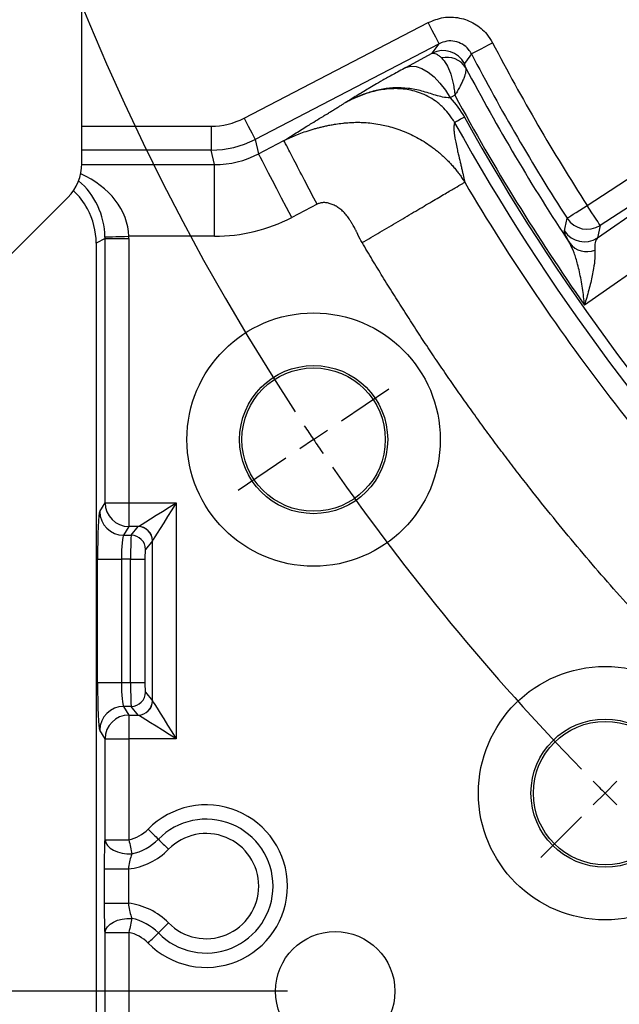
# Model space of a CAD drawing. Extents: x 0 to 8410, y 0 to 5940.
# Tile 5 of 110: x 1435 to 1686, y 3261 to 3672. Entities that reach past the tile are written whole.
import ezdxf

# ---------------------------------------------------------------- set-up
doc = ezdxf.new("R2010")
doc.units = 0
doc.header["$LTSCALE"] = 10
doc.linetypes.add('CENTERX2', pattern=[20.32, 12.7, -2.54, 2.54, -2.54])
doc.layers.get('0').update_dxf_attribs({"linetype": 'CONTINUOUS'})
doc.styles.add('SLDTEXTSTYLE0', font='TXT', dxfattribs={"width": 0.605})
doc.dimstyles.new('SLDDIMSTYLE1', dxfattribs={"dimtxt": 50, "dimasz": 50, "dimexe": 0, "dimexo": 0.0625, "dimgap": -12.5, "dimtad": 1, "dimdec": 4, "dimlfac": 5, "dimzin": 12, "dimtxsty": 'SLDTEXTSTYLE0', "dimsah": 1, "dimcen": 0.09, "dimazin": 3, "dimtfac": 1, "dimtofl": 0, "dimtmove": 0, "dimatfit": 3, "dimtolj": 1})
doc.dimstyles.new('SLDDIMSTYLE2', dxfattribs={"dimtxt": 50, "dimasz": 50, "dimexe": 0, "dimexo": 0.0625, "dimgap": 12.5, "dimtad": 1, "dimdec": 1, "dimlfac": 0.5, "dimrnd": 1e-09, "dimzin": 12, "dimtxsty": 'SLDTEXTSTYLE0', "dimsah": 1, "dimcen": 0.09, "dimazin": 3, "dimtfac": 1, "dimtofl": 0, "dimtmove": 0, "dimatfit": 3, "dimtolj": 1, "dimtzin": 12})
doc.dimstyles.new('SLDDIMSTYLE4', dxfattribs={"dimtxt": 50, "dimasz": 50, "dimexe": 0, "dimexo": 0.0625, "dimgap": 12.5, "dimtad": 1, "dimdec": 1, "dimlfac": 0.5, "dimrnd": 1e-09, "dimzin": 12, "dimtxsty": 'SLDTEXTSTYLE0', "dimsah": 1, "dimcen": 0.09, "dimazin": 3, "dimtfac": 1, "dimtmove": 0, "dimatfit": 3, "dimtolj": 1, "dimtzin": 12})

# ---------------------------------------------------------------- blocks, each defined once
blk = doc.blocks.new('_D_5')
at = {"color": 7, "linetype": 'CONTINUOUS'}
for p, q in [((2387.49, 5081.86), (2387.49, 5608.37)), ((1603.98, 5488.06), (1780.85, 5571.47)), ((1780.85, 5571.47), (1813.59, 5502.07)), ((1813.59, 5502.07), (1636.72, 5418.65)), ((1636.72, 5418.65), (1603.98, 5488.06)), ((1573.42, 4727.07), (1189.65, 5043.43))]:
    blk.add_line(p, q, dxfattribs=at)
blk.add_arc((2387.49, 4056.01), 1537.35, 90, 140.5, dxfattribs=at)
for points in [[(2387.49, 5593.37), (2337.37, 5600.05), (2337.61, 5585.05)], [(1201.23, 5033.89), (1239.36, 5067.08), (1227.94, 5076.81)]]:
    blk.add_solid(points, dxfattribs=at)
at = {"color": 7, "linetype": 'CONTINUOUS', "insert": (1624.77, 5484.28), "char_height": 50, "attachment_point": 1, "rotation": 25.25, "style": 'SLDTEXTSTYLE0'}
blk.add_mtext('50,5°', dxfattribs=at)
blk = doc.blocks.new('_D_6')
at = {"color": 7, "linetype": 'CONTINUOUS'}
for p, q in [((957.49, 3530.45), (957.49, 2667.27)), ((2387.49, 3030.16), (2387.49, 2667.27)), ((2387.49, 2682.27), (957.49, 2682.27))]:
    blk.add_line(p, q, dxfattribs=at)
for points in [[(957.49, 2682.27), (1007.49, 2674.77), (1007.49, 2689.77)], [(2387.49, 2682.27), (2337.49, 2689.77), (2337.49, 2674.77)]]:
    blk.add_solid(points, dxfattribs=at)
at = {"color": 7, "linetype": 'CONTINUOUS', "insert": (1615.2, 2746.72), "char_height": 50, "attachment_point": 1, "style": 'SLDTEXTSTYLE0'}
blk.add_mtext('715', dxfattribs=at)
blk = doc.blocks.new('_D_9')
at = {"color": 7, "linetype": 'CONTINUOUS'}
for p, q in [((1567.49, 3246.01), (1567.49, 2876.26)), ((2387.49, 3030.16), (2387.49, 2876.26)), ((2387.49, 2891.26), (1567.49, 2891.26))]:
    blk.add_line(p, q, dxfattribs=at)
for points in [[(1567.49, 2891.26), (1617.49, 2883.76), (1617.49, 2898.76)], [(2387.49, 2891.26), (2337.49, 2898.76), (2337.49, 2883.76)]]:
    blk.add_solid(points, dxfattribs=at)
at = {"color": 7, "linetype": 'CONTINUOUS', "insert": (1920.19, 2955.71), "char_height": 50, "attachment_point": 1, "style": 'SLDTEXTSTYLE0'}
blk.add_mtext('410', dxfattribs=at)
blk = doc.blocks.new('_D_10')
at = {"color": 7, "linetype": 'CONTINUOUS'}
for p, q in [((1361.64, 4056.01), (822.49, 4056.01)), ((837.49, 4056.01), (837.49, 3266.01)), ((1547.49, 3266.01), (822.49, 3266.01))]:
    blk.add_line(p, q, dxfattribs=at)
for points in [[(837.49, 4056.01), (829.99, 4006.01), (844.99, 4006.01)], [(837.49, 3266.01), (844.99, 3316.01), (829.99, 3316.01)]]:
    blk.add_solid(points, dxfattribs=at)
at = {"color": 7, "linetype": 'CONTINUOUS', "insert": (773.04, 3603.72), "char_height": 50, "attachment_point": 1, "rotation": 90, "style": 'SLDTEXTSTYLE0'}
blk.add_mtext('395', dxfattribs=at)
blk = doc.blocks.new('_D_11')
at = {"color": 7, "linetype": 'CONTINUOUS'}
for p, q in [((837.49, 3266.01), (837.49, 3366.01)), ((1547.49, 3266.01), (822.49, 3266.01)), ((837.49, 3266.01), (837.49, 3186.01)), ((1547.49, 3186.01), (822.49, 3186.01)), ((837.49, 3186.01), (837.49, 3086.01))]:
    blk.add_line(p, q, dxfattribs=at)
for points in [[(837.49, 3266.01), (844.99, 3316.01), (829.99, 3316.01)], [(837.49, 3186.01), (829.99, 3136.01), (844.99, 3136.01)]]:
    blk.add_solid(points, dxfattribs=at)
at = {"color": 7, "linetype": 'CONTINUOUS', "insert": (773.04, 3187.82), "char_height": 50, "attachment_point": 1, "rotation": 90, "style": 'SLDTEXTSTYLE0'}
blk.add_mtext('40', dxfattribs=at)
blk = doc.blocks.new('SW_CENTERMARKSYMBOL_0')
at = {"color": 0, "linetype": 'CONTINUOUS'}
for p, q in [((11.61, -1110.56), (31.5, -1097.14)), ((0, -1118.39), (5.8, -1114.47)), ((0, -1118.39), (-5.8, -1122.3)), ((-11.61, -1126.21), (-31.5, -1139.64)), ((121.93, -1266.3), (126.88, -1261.35)), ((121.93, -1266.3), (116.98, -1271.25)), ((112.03, -1276.2), (95.06, -1293.17))]:
    blk.add_line(p, q, dxfattribs=at)
for start, end in [(146.80214, 213.19786), (213.59893, 214), (214, 214.40107), (214.80214, 224.19786), (224.59893, 225), (225, 225.40107)]:
    blk.add_arc((829.04, -559.19), 1000, start, end, dxfattribs=at)

msp = doc.modelspace()

# ---------------------------------------------------------------- linework, layer by layer
at = {"color": 7, "linetype": 'CONTINUOUS'}
for p, q in [((1461.488758, 3612.295599), (1461.488758, 3757.727058)), ((1387.488757, 3530.011298), (1455.630932, 3598.153444)), ((1467.486118, 3579.042138), (1467.486118, 3221.549155))]:
    msp.add_line(p, q, dxfattribs=at)
at = {"color": 8, "linetype": 'CONTINUOUS'}
for p, q in [((1529.368554, 3631.297769), (1606.362258, 3671.316595)), ((1610.972558, 3662.44662), (1533.978854, 3622.427793)), ((1608.07756, 3658.45585), (1610.972558, 3662.44662)), ((1597.051953, 3652.495684), (1608.07756, 3658.45585)), ((1672.875915, 3594.817104), (1767.714356, 3656.405898)), ((1677.195166, 3581.182005), (1772.626553, 3647.663178)), ((1773.153279, 3648.0307), (1678.314839, 3586.441876)), ((1617.569957, 3640.850337), (1615.550671, 3639.758797)), ((1461.488758, 3627.917977), (1515.537594, 3627.917977)), ((1515.537594, 3627.917977), (1515.537594, 3617.921384)), ((1533.978854, 3622.427793), (1535.457347, 3616.377623)), ((1535.457347, 3616.377623), (1546.056543, 3621.886732)), ((1515.537594, 3617.921384), (1461.488758, 3617.921384)), ((1517.016028, 3611.871214), (1515.537594, 3617.921384)), ((1461.484287, 3611.871214), (1517.016028, 3611.871214)), ((1517.016028, 3581.881495), (1517.016028, 3611.871214)), ((1559.887503, 3595.276834), (1549.288307, 3589.767696)), ((1678.314839, 3586.441876), (1677.195166, 3581.182005)), ((1471.182082, 3580.888869), (1467.486118, 3579.042138)), ((1471.182082, 3580.888869), (1481.168423, 3580.888869)), ((1471.182082, 3470.423938), (1471.182082, 3580.888869)), ((1517.016028, 3581.881495), (1481.156085, 3581.881495)), ((1481.168423, 3580.888869), (1481.168423, 3470.423938)), ((1468.994473, 3466.771902), (1471.182082, 3470.423938)), ((1471.182082, 3470.423938), (1481.168423, 3470.423938)), ((1481.168423, 3470.423938), (1501.006876, 3470.423938)), ((1481.168423, 3470.423938), (1481.168423, 3460.461976)), ((1501.006876, 3470.423938), (1501.006876, 3371.598663)), ((1481.168423, 3460.461976), (1478.980754, 3456.80994)), ((1485.067759, 3460.461976), (1481.168423, 3460.461976)), ((1482.146357, 3456.80994), (1485.045884, 3460.437657)), ((1478.980754, 3456.80994), (1482.146357, 3456.80994)), ((1491.031264, 3454.460503), (1488.131736, 3450.832786)), ((1491.031264, 3387.562157), (1491.031264, 3454.460503)), ((1468.037639, 3395.174624), (1468.037639, 3446.848036)), ((1468.037639, 3446.848036), (1478.023921, 3446.848036)), ((1481.89107, 3446.848036), (1478.023921, 3446.848036)), ((1478.023921, 3446.848036), (1478.023921, 3395.174624)), ((1481.89107, 3446.848036), (1487.876449, 3446.848036)), ((1481.89107, 3395.174624), (1481.89107, 3446.848036)), ((1487.876449, 3446.848036), (1487.876449, 3395.174624)), ((1468.037639, 3395.174624), (1478.023921, 3395.174624)), ((1478.023921, 3395.174624), (1481.89107, 3395.174624)), ((1481.89107, 3395.174624), (1487.876449, 3395.174624)), ((1488.131736, 3391.189875), (1491.031264, 3387.562157)), ((1478.980754, 3385.212661), (1481.168423, 3381.560625)), ((1482.146357, 3385.212661), (1478.980754, 3385.212661)), ((1485.045884, 3381.585004), (1482.146357, 3385.212661)), ((1481.168423, 3381.560625), (1481.168423, 3371.598663)), ((1481.168423, 3381.560625), (1485.067759, 3381.560625)), ((1471.182082, 3371.598663), (1468.994473, 3375.250758)), ((1471.182082, 3371.598663), (1481.168423, 3371.598663)), ((1471.182082, 3329.374434), (1471.182082, 3371.598663)), ((1481.168423, 3371.598663), (1481.168423, 3329.374434)), ((1501.006876, 3371.598663), (1481.168423, 3371.598663)), ((1471.182082, 3329.374434), (1481.168423, 3329.374434)), ((1470.972453, 3317.192437), (1480.958794, 3317.192437)), ((1470.972453, 3302.830161), (1470.972453, 3317.192437)), ((1480.958794, 3317.192437), (1480.958794, 3302.830161)), ((1470.972453, 3302.830161), (1480.958794, 3302.830161)), ((1471.182082, 3290.648224), (1481.168423, 3290.648224)), ((1471.182082, 3223.012032), (1471.182082, 3290.648224)), ((1481.168423, 3290.648224), (1481.168423, 3223.012032))]:
    msp.add_line(p, q, dxfattribs=at)
at = {"color": 8, "linetype": 'CONTINUOUS', "flags": 128}
for points in [[(1610.972558, 3662.44662), (1610.86372, 3662.656011), (1610.587631, 3663.187237), (1610.154484, 3664.0206), (1609.580372, 3665.125074), (1608.886693, 3666.459681), (1608.099197, 3667.974742), (1607.247148, 3669.614019), (1606.362258, 3671.316595)], [(1624.456082, 3658.217938), (1624.702666, 3658.346476), (1625.25842, 3658.636244), (1626.103435, 3659.076782), (1627.207373, 3659.652294), (1628.530536, 3660.342099), (1630.025361, 3661.1214), (1631.638263, 3661.962243), (1633.311246, 3662.834437)], [(1624.456082, 3658.217938), (1624.437962, 3658.193292), (1623.748634, 3657.252462), (1621.531342, 3654.224755)], [(1597.051953, 3652.495684), (1599.052225, 3653.022947), (1601.319466, 3652.874889), (1603.769754, 3652.057023), (1606.312607, 3650.599571), (1608.85397, 3648.556413), (1611.299906, 3646.003069), (1613.559995, 3643.033953), (1615.550671, 3639.758797)], [(1792.124425, 3636.97976), (1764.233206, 3617.546947), (1671.776388, 3553.130449)], [(1529.368554, 3631.297769), (1530.253504, 3629.595222), (1531.105493, 3627.955945), (1531.892989, 3626.440854), (1532.586668, 3625.106277), (1533.16078, 3624.001773), (1533.593927, 3623.16841), (1533.870016, 3622.637184), (1533.978854, 3622.427793)], [(1549.288307, 3589.767696), (1547.159706, 3593.862982), (1545.081769, 3597.860755), (1543.104027, 3601.665826), (1541.273509, 3605.187596), (1539.633845, 3608.342202), (1538.224075, 3611.054541), (1537.077759, 3613.260003), (1536.222194, 3614.906074), (1535.677705, 3615.953596), (1535.457347, 3616.377623)], [(1664.48531, 3589.401962), (1664.71896, 3589.552762), (1665.245567, 3589.892627), (1666.046296, 3590.4094), (1667.092298, 3591.084452), (1668.346022, 3591.893585), (1669.762467, 3592.807742), (1671.29073, 3593.794049), (1672.875915, 3594.817104)], [(1678.314839, 3586.441876), (1678.163384, 3586.675109), (1677.822028, 3587.200762), (1677.302991, 3588.000001), (1676.624988, 3589.044066), (1675.812278, 3590.295495), (1674.894128, 3591.709347), (1673.903499, 3593.234809), (1672.875915, 3594.817104)], [(1663.389896, 3584.104718), (1663.689647, 3585.560294), (1664.48531, 3589.401962)], [(1471.173201, 3581.63351), (1471.452211, 3581.640424), (1472.07943, 3581.656011), (1473.032389, 3581.679674), (1474.276934, 3581.710608), (1475.768362, 3581.747653), (1477.453087, 3581.789495), (1479.27079, 3581.834646), (1481.156085, 3581.881495)], [(1485.067759, 3460.461976), (1485.598181, 3460.793497), (1486.656938, 3461.455228), (1488.207732, 3462.424459), (1490.197454, 3463.66805), (1492.557798, 3465.143265), (1495.20788, 3466.799559), (1498.056803, 3468.580128), (1501.006876, 3470.423938)], [(1501.006876, 3470.423938), (1499.163066, 3467.473866), (1497.382496, 3464.624943), (1495.726202, 3461.974861), (1494.250987, 3459.614517), (1493.007456, 3457.624795), (1492.038165, 3456.074001), (1491.376434, 3455.015244), (1491.044973, 3454.484822)], [(1491.044973, 3387.537779), (1491.376434, 3387.007417), (1492.038165, 3385.94866), (1493.007456, 3384.397806), (1494.250987, 3382.408144), (1495.726202, 3380.0478), (1497.382496, 3377.397718), (1499.163066, 3374.548794), (1501.006876, 3371.598663)], [(1501.006876, 3371.598663), (1498.056803, 3373.442473), (1495.20788, 3375.223042), (1492.557798, 3376.879396), (1490.197454, 3378.354611), (1488.207732, 3379.598142), (1486.656938, 3380.567433), (1485.598181, 3381.229164), (1485.067759, 3381.560625)], [(1489.205275, 3333.811344), (1489.779089, 3333.248855), (1490.349208, 3332.690062), (1490.911935, 3332.13848), (1491.463576, 3331.597747), (1492.000673, 3331.071319), (1492.519651, 3330.562593), (1493.017231, 3330.074848), (1493.490134, 3329.611303)], [(1471.182082, 3329.374434), (1471.482251, 3328.164937), (1472.195957, 3327.007057), (1473.292683, 3325.950267), (1474.725698, 3325.039627), (1476.433728, 3324.314119), (1478.343938, 3323.804619), (1480.374728, 3323.532881), (1482.439433, 3323.510589)], [(1481.168423, 3329.374434), (1481.338595, 3328.589143), (1481.507753, 3327.808978), (1481.674646, 3327.038886), (1481.83832, 3326.283933), (1481.997584, 3325.548948), (1482.151542, 3324.8387), (1482.299123, 3324.157776), (1482.439433, 3323.510589)], [(1493.490134, 3329.611303), (1493.963037, 3329.147758), (1494.460617, 3328.660072), (1494.979594, 3328.151347), (1495.516692, 3327.624919), (1496.068333, 3327.084185), (1496.63106, 3326.532604), (1497.201179, 3325.973751), (1497.774993, 3325.411321)], [(1471.182082, 3290.648224), (1471.482251, 3291.857721), (1472.195957, 3293.015601), (1473.292683, 3294.072391), (1474.725698, 3294.983031), (1476.433728, 3295.708539), (1478.343938, 3296.218039), (1480.374728, 3296.489717), (1482.439433, 3296.512009)], [(1482.439433, 3296.512009), (1482.299123, 3295.864822), (1482.151542, 3295.183958), (1481.997584, 3294.473709), (1481.83832, 3293.738724), (1481.674646, 3292.983712), (1481.507753, 3292.21368), (1481.338595, 3291.433455), (1481.168423, 3290.648224)], [(1493.490134, 3290.411295), (1493.963037, 3290.87484), (1494.460617, 3291.362585), (1494.979594, 3291.871311), (1495.516692, 3292.397739), (1496.068333, 3292.938472), (1496.63106, 3293.490054), (1497.201179, 3294.048847), (1497.774993, 3294.611336)], [(1489.205275, 3286.211313), (1489.779089, 3286.773802), (1490.349208, 3287.332596), (1490.911935, 3287.884177), (1491.463576, 3288.424911), (1492.000673, 3288.951339), (1492.519651, 3289.460065), (1493.017231, 3289.94775), (1493.490134, 3290.411295)]]:
    msp.add_lwpolyline(points, dxfattribs=at)
at = {"color": 7, "linetype": 'CENTERX2'}
msp.add_circle((2387.486134, 4056.011321), 1250, dxfattribs=at)
at = {"color": 7, "linetype": 'CONTINUOUS'}
for centre, radius in [((1558.448562, 3496.818417), 53), ((1558.448562, 3496.818417), 31), ((1558.448562, 3496.818417), 30), ((1680.379353, 3348.90454), 53), ((1680.379353, 3348.90454), 31), ((1680.379353, 3348.90454), 30), ((1567.486134, 3266.011321), 25)]:
    msp.add_circle(centre, radius, dxfattribs=at)
at = {"color": 8, "linetype": 'CONTINUOUS'}
for centre, radius, start, end in [((2387.486134, 4056.011321), 719.99739, 157.945689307, 212.996421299), ((2387.486134, 4056.011321), 850.510354, 207.534554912, 212.837337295), ((1612.674146, 3649.566486), 10.007467, 27.74124556, 117.3429534), ((2387.486134, 4056.011321), 860.49665, 207.534554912, 212.837337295), ((1614.271357, 3647.535811), 9.223528, 32.44025614, 104.36296733), ((2387.486134, 4056.011321), 865.285296, 207.797777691, 213.457112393), ((2387.486134, 4056.011321), 874.716862, 208.334825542, 215.093122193), ((2387.486134, 4056.011321), 880.31399, 208.986847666, 239.85037162), ((2387.486134, 4056.011321), 875.622555, 208.985880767, 239.85037162), ((1672.885455, 3594.861621), 10.018498, 213.02177872, 302.81552278), ((1671.765656, 3589.601585), 10.018428, 213.27619539, 302.81663594), ((1672.845558, 3584.678076), 9.240714, 218.1602011, 290.61859235), ((1481.209699, 3470.489723), 10.027833, 180.37587669, 269.76416258), ((1479.02203, 3466.837628), 10.027773, 180.3755394, 269.7641579), ((1485.007148, 3454.413483), 6.024299, 0.44720423, 89.63158894), ((1485.014345, 3454.431348), 6.030864, 0.5080329, 89.49253845), ((1482.107777, 3450.785922), 6.024141, 0.44572921, 89.63306396), ((1482.107717, 3391.236739), 6.024202, 270.36750659, 359.55427159), ((1485.007209, 3387.609117), 6.024237, 270.36783626, 359.55337056), ((1485.014259, 3387.59134), 6.030952, 270.50827763, 359.49115102), ((1479.021945, 3375.185058), 10.027688, 90.23535585, 179.62460403), ((1481.209639, 3371.532938), 10.027772, 90.23549274, 179.62446798), ((1513.486134, 3310.011321), 34, 224.427004, 135.572996), ((1513.486134, 3310.011321), 28, 224.427004, 135.572996), ((1477.778992, 3345.011321), 16, 282.23009341, 315.572996), ((1477.778992, 3345.011321), 22, 282.23009341, 315.572996), ((1513.486134, 3310.011321), 22, 224.427004, 135.572996), ((1477.778992, 3345.011321), 28, 276.520779, 315.572996), ((1477.778992, 3275.011321), 28, 44.427004, 83.479221), ((1477.778992, 3275.011321), 22, 44.427004, 77.76990659), ((1477.778992, 3275.011321), 16, 44.427004, 77.76990659)]:
    msp.add_arc(centre, radius, start, end, dxfattribs=at)
at = {"color": 7, "linetype": 'CONTINUOUS'}
msp.add_arc((1441.488775, 3612.295592), 20, 315, 360, dxfattribs=at)
at = {"color": 8, "linetype": 'CONTINUOUS'}
for centre, major_axis, ratio, start_param, end_param in [((1515.532552, 3657.928246), (7.123994, -29.153091), 0.9996368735, 6.0436009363, 6.5227696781), ((1515.532552, 3657.928246), (-9.496934, 38.863731), 0.9998183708, 2.9020082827, 3.3811770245), ((1517.004304, 3651.905484), (-9.503831, 38.891956), 0.9990927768, 2.9020082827, 3.3811770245), ((1443.20982, 3581.881488), (-6.803234, 29.340583), 0.9247617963, 4.4928976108, 5.3867509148), ((1443.20982, 3581.881488), (37.923631, -2.083691), 0.7891530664, 0.0695123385, 1.1257170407), ((1517.004304, 3651.905484), (16.622652, -68.023878), 0.9996368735, 6.0436009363, 6.5227696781), ((1441.113508, 3580.834051), (26.913162, 13.447354), 0.997151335, 5.8204966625, 5.8453066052), ((1441.113508, 3580.834051), (-35.843348, -17.909385), 0.9982882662, 2.6789040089, 2.7037139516), ((1469.085796, 3446.848009), (0, 20), 0.0524077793, 0.0872664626, 1.5707963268), ((1501.006894, 3460.340003), (16, 0), 0.0874886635, 3.054326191, 3.0717794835), ((1479.072091, 3446.848009), (0, 10), 0.1048155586, 0.0872664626, 1.5707963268), ((1482.170751, 3446.848009), (0, 10), 0.0279707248, 0.0872664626, 1.5707963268), ((1501.006894, 3454.362835), (10, 0), 0.1399818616, 3.054326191, 3.0717794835), ((1488.156135, 3446.848009), (0, 4), 0.0699268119, 0.0872664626, 1.5707963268), ((1469.085796, 3395.174632), (0, 20), 0.0524077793, 1.5707963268, 3.054326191), ((1479.072091, 3395.174632), (0, 10), 0.1048155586, 1.5707963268, 3.054326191), ((1482.170751, 3395.174632), (0, 10), 0.0279707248, 1.5707963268, 3.054326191), ((1488.156135, 3395.174632), (0, 4), 0.0699268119, 1.5707963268, 3.054326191), ((1501.006894, 3387.659807), (10, 0), 0.1399818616, 3.2114058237, 3.2288591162), ((1501.006894, 3381.682638), (16, 0), 0.0874886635, 3.2114058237, 3.2288591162)]:
    msp.add_ellipse(centre, major_axis=major_axis, ratio=ratio, start_param=start_param, end_param=end_param, dxfattribs=at)
at = {"color": 7, "linetype": 'CONTINUOUS'}
for start_param, end_param in [(3.1780536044, 3.4979598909), (2.6789040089, 3.1780536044)]:
    msp.add_ellipse((1437.444964, 3579.001037), major_axis=(-26.882511, -13.432039), ratio=0.9982882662, start_param=start_param, end_param=end_param, dxfattribs=at)
at = {"color": 8, "linetype": 'CONTINUOUS'}
for points, knots in [([(1606.362258, 3671.316595), (1608.461602, 3672.15863), (1612.660404, 3673.842743), (1619.574431, 3673.547742), (1625.927527, 3671.12799), (1630.62946, 3667.251429), (1632.552422, 3664.084246), (1633.311246, 3662.834437)], [0, 0, 0, 0, 0.2152085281, 0.43042864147, 0.64538734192, 0.86006553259, 1, 1, 1, 1]), ([(1624.456082, 3658.217938), (1624.077317, 3658.843565), (1623.11781, 3660.428434), (1620.766163, 3662.368416), (1617.586065, 3663.576071), (1614.124322, 3663.716925), (1612.023719, 3662.870286), (1610.972558, 3662.44662)], [0, 0, 0, 0, 0.1398467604, 0.3542667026, 0.5690349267, 0.7843410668, 1, 1, 1, 1]), ([(1608.077564, 3658.455846), (1608.499204, 3658.616099), (1609.038482, 3658.529694), (1610.022196, 3658.034484), (1610.381396, 3657.805928), (1611.147711, 3657.227764), (1611.553759, 3656.879622), (1611.98332, 3656.47106)], [0, 0, 0, 0, 0.5, 0.5, 0.75, 0.75, 1, 1, 1, 1]), ([(1611.98332, 3656.47106), (1612.720642, 3655.769782), (1613.392072, 3654.877275), (1614.61869, 3652.753416), (1615.176609, 3651.506338), (1615.889559, 3649.476196), (1616.107878, 3648.771427), (1616.507037, 3647.307396), (1616.688358, 3646.545633), (1617.010526, 3644.979978), (1617.151375, 3644.176699), (1617.331862, 3642.945589), (1617.386828, 3642.531259), (1617.461436, 3641.904387), (1617.484993, 3641.694577), (1617.529475, 3641.273335), (1617.550613, 3641.059578), (1617.569947, 3640.850323)], [0, 0, 0, 0, 0.25, 0.25, 0.5, 0.5, 0.625, 0.625, 0.75, 0.75, 0.875, 0.875, 0.9375, 0.9375, 0.96875, 0.96875, 1, 1, 1, 1]), ([(1621.531346, 3654.224767), (1621.491327, 3654.170098), (1621.513728, 3653.99936), (1621.684346, 3653.424861), (1621.83495, 3653.015664), (1622.055571, 3652.483507)], [0, 0, 0, 0, 0.5, 0.5, 1, 1, 1, 1]), ([(1597.051957, 3652.495698), (1595.085175, 3651.432508), (1593.311798, 3650.463074), (1590.900132, 3649.129338), (1590.138004, 3648.705004), (1588.692297, 3647.894412), (1588.005621, 3647.506366), (1584.817228, 3645.690467), (1582.999759, 3644.607914), (1580.50751, 3643.102193), (1579.716703, 3642.62045), (1578.12866, 3641.653719), (1577.332188, 3641.169117), (1575.693823, 3640.176982), (1574.852545, 3639.66976), (1573.544874, 3638.885828), (1573.101484, 3638.620731), (1572.424368, 3638.217012), (1572.196665, 3638.08143), (1571.737179, 3637.808206), (1571.506529, 3637.671243), (1571.27138, 3637.531781)], [0, 0, 0, 0, 0.125, 0.125, 0.1875, 0.1875, 0.25, 0.25, 0.5, 0.5, 0.625, 0.625, 0.75, 0.75, 0.875, 0.875, 0.9375, 0.9375, 0.96875, 0.96875, 1, 1, 1, 1]), ([(1622.055571, 3652.483507), (1622.200542, 3652.018812), (1622.194665, 3651.396773), (1621.916144, 3649.872433), (1621.636887, 3648.958057), (1621.043728, 3647.445734), (1620.817113, 3646.91717), (1620.30793, 3645.812405), (1620.024374, 3645.234335), (1619.405738, 3644.039329), (1619.071148, 3643.423185), (1618.533474, 3642.474252), (1618.348465, 3642.154149), (1618.062556, 3641.66873), (1617.965873, 3641.506081), (1617.769791, 3641.179161), (1617.669288, 3641.013082), (1617.569947, 3640.850323)], [0, 0, 0, 0, 0.25, 0.25, 0.5, 0.5, 0.625, 0.625, 0.75, 0.75, 0.875, 0.875, 0.9375, 0.9375, 0.96875, 0.96875, 1, 1, 1, 1]), ([(1615.550682, 3639.758794), (1614.458021, 3639.794992), (1613.429842, 3639.932777), (1611.428403, 3640.34075), (1610.455258, 3640.609622), (1608.522801, 3641.190401), (1607.565186, 3641.501027), (1605.647464, 3642.098282), (1604.686214, 3642.385522), (1601.802582, 3643.155694), (1599.883425, 3643.542273), (1596.069946, 3643.993058), (1594.175828, 3644.062086), (1591.359853, 3643.946796), (1590.425308, 3643.872152), (1588.564688, 3643.654565), (1587.637244, 3643.511227), (1584.894524, 3642.991079), (1583.109927, 3642.524016), (1579.612943, 3641.394334), (1577.900538, 3640.731595), (1575.376198, 3639.615152), (1574.543612, 3639.223174), (1572.895347, 3638.403545), (1572.07647, 3637.974148), (1571.27138, 3637.531781)], [0, 0, 0, 0, 0.0625, 0.0625, 0.125, 0.125, 0.1875, 0.1875, 0.25, 0.25, 0.375, 0.375, 0.5, 0.5, 0.5625, 0.5625, 0.625, 0.625, 0.75, 0.75, 0.875, 0.875, 0.9375, 0.9375, 1, 1, 1, 1]), ([(1617.44102, 3629.416378), (1617.364087, 3629.555879), (1617.282935, 3629.700084), (1617.121648, 3629.980806), (1616.876527, 3630.398912), (1616.621918, 3630.808171), (1616.100237, 3631.615083), (1615.735845, 3632.137561), (1614.593869, 3633.65966), (1613.767689, 3634.614136), (1612.431494, 3635.956154), (1611.969266, 3636.388663), (1611.032869, 3637.206368), (1610.5563, 3637.594103), (1609.102994, 3638.698021), (1608.102751, 3639.355173), (1606.044665, 3640.525635), (1604.983947, 3641.038812), (1602.867736, 3641.907734), (1601.804833, 3642.268121), (1599.670503, 3642.858679), (1598.594749, 3643.08937), (1596.455966, 3643.429208), (1595.398728, 3643.538061), (1592.258052, 3643.707846), (1590.205418, 3643.613275), (1587.174138, 3643.225769), (1586.168938, 3643.054602), (1584.189194, 3642.640665), (1583.21471, 3642.398225), (1580.331397, 3641.577327), (1578.462442, 3640.905911), (1575.721612, 3639.748202), (1574.818511, 3639.337022), (1573.478038, 3638.685499), (1572.811349, 3638.351038), (1572.14972, 3638.004026), (1571.709733, 3637.769945), (1571.488515, 3637.650565), (1571.27138, 3637.531781)], [0, 0, 0, 0, 0.0078125, 0.0078125, 0.015625, 0.03125, 0.03125, 0.0625, 0.0625, 0.125, 0.125, 0.15625, 0.15625, 0.1875, 0.1875, 0.25, 0.25, 0.3125, 0.3125, 0.375, 0.375, 0.4375, 0.4375, 0.5, 0.5, 0.625, 0.625, 0.6875, 0.6875, 0.75, 0.75, 0.875, 0.875, 0.9375, 0.9375, 0.96875, 0.984375, 0.984375, 1, 1, 1, 1]), ([(1546.056524, 3621.886734), (1546.1743, 3621.96487), (1546.41114, 3622.121996), (1547.729459, 3622.987883), (1550.632204, 3624.832933), (1554.481889, 3627.212779), (1558.05315, 3629.397145), (1560.486452, 3630.882398), (1562.794262, 3632.291204), (1564.511977, 3633.341826), (1566.036931, 3634.276844), (1567.444431, 3635.144066), (1568.818081, 3635.995501), (1570.090274, 3636.788945), (1570.875096, 3637.283556), (1571.258771, 3637.525357)], [0, 0, 0, 0, 0.0194542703, 0.0391216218, 0.2082762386, 0.4113619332, 0.4875408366, 0.5997093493, 0.6748349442, 0.7375848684, 0.7879604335, 0.8443747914, 0.8985144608, 0.9503867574, 1, 1, 1, 1]), ([(1546.056303, 3621.88662), (1546.257679, 3621.989619), (1546.661061, 3622.195937), (1547.273548, 3622.498287), (1547.892236, 3622.795841), (1548.517384, 3623.087962), (1549.148618, 3623.374703), (1549.78574, 3623.655939), (1550.428502, 3623.931606), (1551.076674, 3624.201631), (1551.730015, 3624.465957), (1553.130102, 3625.015878), (1555.444702, 3625.853982), (1558.01748, 3626.651922), (1560.121544, 3627.226978), (1561.61811, 3627.605056), (1563.189474, 3627.968314), (1564.581905, 3628.258374), (1566.087791, 3628.548151), (1568.025664, 3628.879484), (1570.121648, 3629.163116), (1572.027296, 3629.356459), (1573.386403, 3629.460765), (1574.674574, 3629.528921), (1575.891968, 3629.564469), (1577.546928, 3629.573564), (1579.827318, 3629.49715), (1582.896017, 3629.222291), (1585.97436, 3628.750776), (1589.055838, 3628.087451), (1592.136905, 3627.239326), (1595.590667, 3626.045664), (1599.060818, 3624.55629), (1602.37201, 3622.848332), (1605.380888, 3621.040695), (1607.865927, 3619.319151), (1609.879781, 3617.765345), (1611.474814, 3616.435225), (1613.003183, 3615.058662), (1614.462305, 3613.640486), (1615.849993, 3612.185494), (1617.164308, 3610.698554), (1618.404263, 3609.184851), (1619.567202, 3607.648592), (1620.658386, 3606.097634), (1621.328197, 3605.042545), (1621.660757, 3604.518696)], [0, 0, 0, 0, 0.0077921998, 0.0156087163, 0.0234523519, 0.0313258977, 0.0392321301, 0.0471738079, 0.0551536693, 0.0631744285, 0.0712387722, 0.0793493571, 0.114929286, 0.1565677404, 0.1740498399, 0.1925529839, 0.2120870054, 0.2326570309, 0.2446573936, 0.2690262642, 0.3057541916, 0.3235263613, 0.3402534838, 0.3559466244, 0.3706202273, 0.3842924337, 0.4151746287, 0.4509483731, 0.4916597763, 0.5230202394, 0.5597108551, 0.60163229, 0.6486126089, 0.6893656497, 0.7296149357, 0.7692853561, 0.7933510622, 0.8172475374, 0.8409536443, 0.8644491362, 0.8877147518, 0.9107323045, 0.9334847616, 0.9559563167, 0.9781324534, 1, 1, 1, 1]), ([(1617.448244, 3629.403434), (1617.423633, 3629.342035), (1617.374115, 3629.218495), (1617.312123, 3629.009495), (1617.258521, 3628.781856), (1617.214273, 3628.533892), (1617.17914, 3628.266059), (1617.153212, 3627.978226), (1617.136493, 3627.670426), (1617.129011, 3627.342646), (1617.13079, 3626.994887), (1617.141857, 3626.627147), (1617.162241, 3626.239425), (1617.191971, 3625.831722), (1617.231079, 3625.404037), (1617.279595, 3624.956375), (1617.337564, 3624.48872), (1617.404984, 3624.001143), (1617.565095, 3622.946104), (1617.895923, 3621.120483), (1618.399864, 3618.723004), (1619.053986, 3615.891643), (1619.633309, 3613.458655), (1620.177911, 3611.184285), (1620.543582, 3609.622995), (1620.874727, 3608.178524), (1621.169078, 3606.853542), (1621.428747, 3605.643404), (1621.57824, 3604.895512), (1621.650265, 3604.535186)], [0, 0, 0, 0, 0.0172292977, 0.0346669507, 0.0523151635, 0.0701760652, 0.0882517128, 0.106544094, 0.1250551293, 0.1437866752, 0.1627405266, 0.1819184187, 0.2013220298, 0.2209529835, 0.2408128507, 0.2609031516, 0.2812253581, 0.3017808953, 0.3225711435, 0.410825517, 0.5117137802, 0.5810048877, 0.7021690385, 0.7597121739, 0.8140910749, 0.8653071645, 0.9133622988, 0.9582588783, 1, 1, 1, 1]), ([(1621.544804, 3631.689818), (1620.395733, 3631.050433), (1619.416033, 3630.504863), (1618.000117, 3629.714796), (1617.564987, 3629.470902), (1617.448222, 3629.403382)], [0, 0, 0, 0, 0.5, 0.5, 1, 1, 1, 1]), ([(1559.887498, 3595.276822), (1558.106593, 3598.703172), (1556.326343, 3602.128262), (1553.026809, 3608.476359), (1551.508738, 3611.397031), (1548.957407, 3616.305634), (1547.925084, 3618.291758), (1546.497692, 3621.03797), (1546.103149, 3621.797047), (1546.05653, 3621.886738)], [0, 0, 0, 0, 0.25, 0.25, 0.5, 0.5, 0.75, 0.75, 1, 1, 1, 1]), ([(1578.753419, 3579.221464), (1581.178243, 3580.651088), (1583.684238, 3582.128568), (1588.751714, 3585.116242), (1591.312749, 3586.626172), (1596.351926, 3589.597161), (1598.829261, 3591.057743), (1603.550346, 3593.841192), (1605.793157, 3595.163505), (1609.909459, 3597.590387), (1611.782229, 3598.694531), (1615.063957, 3600.629367), (1616.47268, 3601.459919), (1618.788289, 3602.825152), (1619.695449, 3603.359993), (1621.025665, 3604.14426), (1621.449308, 3604.39403), (1621.660757, 3604.518696)], [0, 0, 0, 0, 0.125, 0.125, 0.25, 0.25, 0.375, 0.375, 0.5, 0.5, 0.625, 0.625, 0.75, 0.75, 0.875, 0.875, 1, 1, 1, 1]), ([(1621.650091, 3604.536071), (1640.63723, 3572.328249), (1661.658767, 3541.319928), (1707.436808, 3482.194706), (1732.19312, 3454.078055), (1785.047187, 3401.183174), (1813.14472, 3376.405166), (1872.234587, 3330.5815), (1903.226673, 3309.536034), (1935.419829, 3290.524039)], [0, 0, 0, 0, 0.25, 0.25, 0.5, 0.5, 0.75, 0.75, 1, 1, 1, 1]), ([(1578.753419, 3579.221464), (1578.573483, 3579.52556), (1578.276954, 3580.026703), (1577.931376, 3580.620101), (1577.720894, 3580.985321), (1577.601845, 3581.238954), (1577.48669, 3581.475541), (1577.373938, 3581.713308), (1577.262071, 3581.951462), (1577.151492, 3582.190215), (1577.042104, 3582.429514), (1576.933892, 3582.669355), (1576.827016, 3582.909808), (1576.720846, 3583.150599), (1576.597343, 3583.440673), (1576.425322, 3583.812447), (1576.177089, 3584.298955), (1575.860437, 3584.892762), (1575.47343, 3585.593001), (1574.957965, 3586.505936), (1574.351923, 3587.543905), (1573.684846, 3588.614018), (1572.829227, 3589.881375), (1571.715336, 3591.297892), (1570.25023, 3592.77984), (1568.699688, 3593.986581), (1567.327427, 3594.75697), (1566.222362, 3595.229714), (1565.422426, 3595.516315), (1564.645966, 3595.732562), (1563.893301, 3595.879293), (1563.164286, 3595.956136), (1562.459042, 3595.962822), (1561.777453, 3595.899573), (1561.120574, 3595.764633), (1560.485642, 3595.563801), (1560.087122, 3595.372598), (1559.887498, 3595.276822)], [0, 0, 0, 0, 0.03875163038, 0.06386174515, 0.07533306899, 0.08495478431, 0.09457552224, 0.10419552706, 0.11381504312, 0.12343431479, 0.13305358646, 0.14267310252, 0.15229310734, 0.16191384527, 0.17153556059, 0.1868706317, 0.20683066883, 0.231430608, 0.26067827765, 0.29457828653, 0.34641766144, 0.39249380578, 0.43285544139, 0.51410134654, 0.58973197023, 0.66087715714, 0.72889065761, 0.76164074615, 0.79263607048, 0.82201923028, 0.84995752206, 0.87664542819, 0.90230587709, 0.92718942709, 0.95157060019, 0.97574104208, 1, 1, 1, 1]), ([(1665.579711, 3578.968586), (1665.053375, 3579.981414), (1663.981689, 3582.043659), (1663.403721, 3583.551626), (1663.393576, 3583.957485), (1663.389896, 3584.104718)], [0, 0, 0, 0, 0.3808091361, 0.7753753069, 1, 1, 1, 1]), ([(1677.195166, 3581.182017), (1676.725234, 3580.719704), (1676.388208, 3580.055148), (1676.009717, 3578.347915), (1675.963126, 3577.305916), (1676.099641, 3576.029276)], [0, 0, 0, 0, 0.5, 0.5, 1, 1, 1, 1]), ([(1906.658089, 3249.680948), (1905.413086, 3250.425805), (1902.923192, 3251.915452), (1899.201671, 3254.171757), (1895.490155, 3256.443896), (1891.789584, 3258.733445), (1888.099706, 3261.039982), (1884.420589, 3263.36362), (1880.752214, 3265.704329), (1877.094586, 3268.062117), (1873.447705, 3270.436982), (1869.81157, 3272.828924), (1866.186181, 3275.237944), (1862.571538, 3277.664041), (1858.967642, 3280.107214), (1855.374492, 3282.567465), (1851.792088, 3285.044794), (1848.220431, 3287.539199), (1844.65952, 3290.050682), (1841.109356, 3292.579242), (1837.569937, 3295.124879), (1834.041266, 3297.687593), (1830.523337, 3300.267388), (1819.822589, 3308.190671), (1802.192004, 3321.765685), (1778.136417, 3341.59455), (1754.773744, 3362.196377), (1732.113008, 3383.563661), (1710.173128, 3405.671941), (1688.976127, 3428.500184), (1668.536417, 3452.034744), (1653.679234, 3470.332669), (1643.882181, 3482.926897), (1638.827489, 3489.544285), (1633.834624, 3496.201721), (1628.903572, 3502.899224), (1624.034335, 3509.636788), (1619.226914, 3516.414415), (1614.481309, 3523.232104), (1609.797518, 3530.089855), (1605.175549, 3536.987671), (1600.615373, 3543.925535), (1596.117099, 3550.903512), (1591.680316, 3557.921359), (1587.306567, 3564.979986), (1582.990086, 3572.075992), (1580.165456, 3576.839213), (1578.752932, 3579.221177)], [0, 0, 0, 0, 0.0092652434, 0.0185296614, 0.0277934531, 0.0370568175, 0.0463199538, 0.0555830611, 0.0648463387, 0.0741099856, 0.0833742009, 0.0926391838, 0.1019051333, 0.1111722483, 0.1204407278, 0.1297107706, 0.1389825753, 0.1482563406, 0.1575322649, 0.1668105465, 0.1760913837, 0.1853749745, 0.1946615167, 0.2039512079, 0.2704071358, 0.3367341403, 0.4030055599, 0.4692949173, 0.5356041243, 0.6018823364, 0.6682026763, 0.7346381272, 0.7523764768, 0.7701020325, 0.787816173, 0.8055202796, 0.8232157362, 0.8409039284, 0.8585862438, 0.8762640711, 0.8939388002, 0.9116118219, 0.9292845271, 0.946958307, 0.9646345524, 0.9823146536, 1, 1, 1, 1]), ([(1671.776388, 3553.130449), (1671.774919, 3553.146007), (1671.665519, 3554.304313), (1671.278596, 3557.884588), (1670.417223, 3563.702866), (1669.05769, 3569.847526), (1667.493132, 3575.113636), (1666.216854, 3577.68494), (1665.579711, 3578.968586)], [0, 0, 0, 0, 0.0015582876, 0.1160199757, 0.3619096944, 0.607599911, 0.8041060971, 1, 1, 1, 1]), ([(1676.099632, 3576.029272), (1676.137388, 3574.919541), (1676.213016, 3572.696643), (1675.562366, 3568.061771), (1674.444378, 3562.608502), (1673.060774, 3557.404662), (1672.103426, 3554.187544), (1671.78074, 3553.144517), (1671.776388, 3553.130449)], [0, 0, 0, 0, 0.1958704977, 0.3923469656, 0.6379971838, 0.8838509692, 0.9984334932, 1, 1, 1, 1]), ([(1470.972453, 3317.192437), (1470.97247, 3317.236523), (1470.973243, 3319.193307), (1471.002564, 3322.967062), (1471.094436, 3326.946934), (1471.165092, 3328.903859), (1471.182082, 3329.374434)], [0, 0, 0, 0, 0.0101715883, 0.4514659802, 0.8680958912, 1, 1, 1, 1]), ([(1482.439433, 3323.510589), (1482.336904, 3323.256628), (1481.922571, 3322.230341), (1481.355804, 3320.159171), (1481.092975, 3318.195129), (1480.958794, 3317.192437)], [0, 0, 0, 0, 0.1386376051, 0.56025307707, 1, 1, 1, 1]), ([(1471.182082, 3290.648224), (1471.165137, 3291.118758), (1471.094665, 3293.075574), (1470.997969, 3297.097658), (1470.981182, 3300.869037), (1470.972453, 3302.830161)], [0, 0, 0, 0, 0.13191456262, 0.54859371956, 1, 1, 1, 1]), ([(1480.958794, 3302.830161), (1480.961291, 3302.807849), (1481.073504, 3301.80507), (1481.371672, 3299.843666), (1481.921862, 3297.792253), (1482.336764, 3296.765966), (1482.439433, 3296.512009)], [0, 0, 0, 0, 0.0097856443, 0.4397963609, 0.8613765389, 1, 1, 1, 1])]:
    msp.add_open_spline(points, degree=3, knots=knots, dxfattribs=at)
msp.add_open_spline([(1615.550682, 3639.758794), (1617.888017, 3637.362821), (1619.890094, 3634.676726), (1621.544802, 3631.689817)], degree=3, dxfattribs=at)

# ---------------------------------------------------------------- block references
at = {"color": 7, "linetype": 'CONTINUOUS'}
msp.add_blockref('SW_CENTERMARKSYMBOL_0', (1558.448562, 4615.204224), dxfattribs=at)

# ---------------------------------------------------------------- dimensions: what is measured, and where the dimension line sits
dim = msp.add_angular_dim_2l(base=(1731.698638, 5446.479772), line1=((2387.486134, 5061.859707), (2387.486134, 3050.162934)), line2=((1588.85469, 4714.352279), (1642.868411, 4669.826803)), dimstyle='SLDDIMSTYLE1', dxfattribs=at)
dim.commit()
dim.dimension.update_dxf_attribs({"geometry": '_D_5', "text_midpoint": (1731.698638, 5446.479772), "dimtype": 162})
for base, p1, p2, dimstyle, picture, middle in [((837.488725, 3266.011321), (1381.637748, 4056.011321), (1567.486134, 3266.011321), 'SLDDIMSTYLE2', '_D_10', (837.488725, 3661.011321)), ((837.488725, 3186.011321), (1567.486134, 3266.011321), (1567.486134, 3186.011321), 'SLDDIMSTYLE4', '_D_11', (837.488725, 3226.011321))]:
    dim = msp.add_linear_dim(base=base, p1=p1, p2=p2, angle=90, dimstyle=dimstyle, dxfattribs=at)
    dim.commit()
    dim.dimension.update_dxf_attribs({"geometry": picture, "text_midpoint": middle, "dimtype": 160})
for base, p2, picture, middle in [((957.488775, 2682.270667), (957.488775, 3550.450011), '_D_6', (1672.487455, 2682.270667)), ((1567.486134, 2891.257262), (1567.486134, 3266.011321), '_D_9', (1977.486134, 2891.257262))]:
    dim = msp.add_linear_dim(base=base, p1=(2387.486134, 3050.162934), p2=p2, dimstyle='SLDDIMSTYLE2', dxfattribs=at)
    dim.commit()
    dim.dimension.update_dxf_attribs({"geometry": picture, "text_midpoint": middle, "dimtype": 160})

doc.saveas('drawing.dxf')
